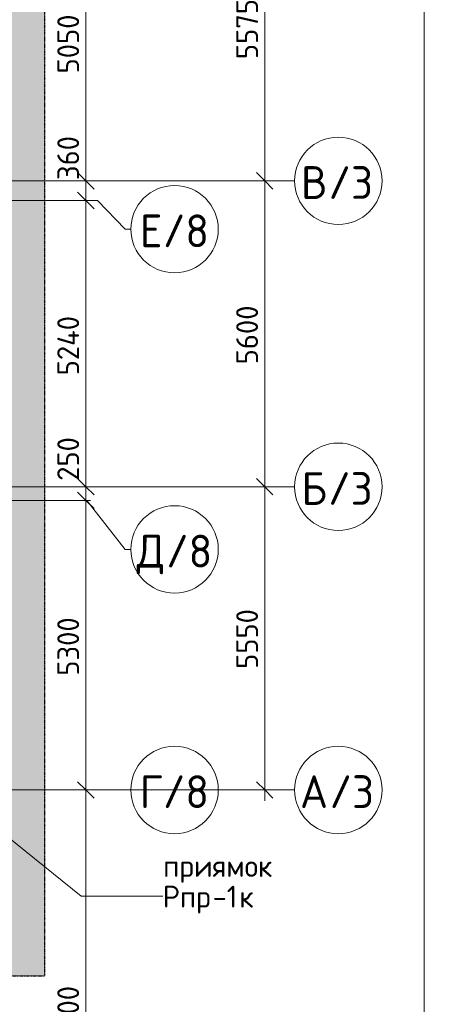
# Model space of a CAD drawing. Header units: millimetres. Extents: x -9064 to 167246, y -7619 to 134351.
# Tile 94 of 112: x 148610 to 156166, y 56477 to 74500. Entities that reach past the tile are written whole.
import ezdxf

# ---------------------------------------------------------------- set-up
doc = ezdxf.new("R2010")
doc.units = ezdxf.units.MM
doc.linetypes.add('3_ Штрих_ 5 х 3 мм', pattern=[8, 5, -3])
doc.linetypes.add('4_ Штрихпунктир_ 10 х 2 мм', pattern=[14, 10, -2, 0, -2])
for name, color, linetype, lineweight in [('A-ANNO-DIMS', 7, 'Continuous', 5), ('A-ANNO-DIMS-200', 7, 'Continuous', 5), ('A-DETL', 7, 'Continuous', 15), ('A-DETL-GENF', 7, 'Continuous', 13), ('G-ANNO-TEXT', 7, 'Continuous', 5), ('M-EQPM-IDEN', 7, 'Continuous', 5), ('S-GRID', 7, 'Continuous', 5), ('S-GRID-IDEN', 7, 'Continuous', 5)]:
    doc.layers.add(name, color=color, linetype=linetype, lineweight=lineweight)
doc.styles.add('GOST Common_1', font='GOST_Common.ttf', dxfattribs={"height": 600})
doc.styles.add('GOST Common_2', font='GOST_Common.ttf', dxfattribs={"height": 400})
doc.dimstyles.new('2_мм', dxfattribs={"dimscale": 304.8, "dimtxt": 402.285999, "dimasz": 0.984252, "dimexe": 0.656168, "dimexo": 0.984252, "dimgap": 0, "dimtad": 1, "dimdec": 0, "dimdsep": 46, "dimtxsty": 'GOST Common_2', "dimblk1": 'OBLIQUE', "dimblk2": 'OBLIQUE', "dimsah": 1, "dimcen": 0.09, "dimdle": 0.656168, "dimadec": 5, "dimazin": 2, "dimtfac": 1, "dimtdec": 4, "dimtix": 1, "dimtmove": 0, "dimatfit": 3, "dimfxl": 1, "dimtvp": 1, "dimtolj": 1, "dimtzin": 0, "dimarcsym": 2})
doc.dimstyles.new('2_мм_1', dxfattribs={"dimscale": 304.8, "dimtxt": 402.285999, "dimasz": 0.984252, "dimexe": 0.656168, "dimexo": 0.984252, "dimgap": 0, "dimtad": 1, "dimdec": 0, "dimdsep": 46, "dimtxsty": 'GOST Common_2', "dimblk1": 'OBLIQUE', "dimblk2": 'OBLIQUE', "dimsah": 1, "dimcen": 0.09, "dimdle": 0.656168, "dimadec": 5, "dimazin": 2, "dimtfac": 1, "dimtdec": 4, "dimtix": 1, "dimtmove": 1, "dimatfit": 3, "dimfxl": 1, "dimtvp": 1, "dimtolj": 1, "dimtzin": 0, "dimarcsym": 2})

# ---------------------------------------------------------------- blocks, each defined once
blk = doc.blocks.new('Ось сетки - 8_0 мм-31302-Маркировочный план-схема -2 этажа на отм_-9_600')
at = {"layer": 'S-GRID-IDEN'}
blk.add_circle((0, 0), 4, dxfattribs=at)
blk = doc.blocks.new('DIMBLOCK85-Маркировочный план-схема -2 этажа на отм_-9_600')
at = {"layer": 'A-ANNO-DIMS-200'}
for p, q in [((149910, 60400), (149622, 60400)), ((149822, 52200), (149822, 60400)), ((149822, 60400), (149910, 60400)), ((149910, 52200), (149622, 52200)), ((149822, 52200), (149910, 52200))]:
    blk.add_line(p, q, dxfattribs=at)
at = {"layer": 'A-ANNO-DIMS-200', "lineweight": 25}
for p, q in [((149822, 60400), (149672, 60550)), ((149822, 60400), (149972, 60250)), ((149822, 52200), (149672, 52350)), ((149822, 52200), (149972, 52050))]:
    blk.add_line(p, q, dxfattribs=at)
at = {"layer": 'A-ANNO-DIMS-200', "color": 0, "insert": (149299, 55741), "char_height": 400, "width": 1341.86, "attachment_point": 1, "rotation": 90, "line_spacing_factor": 1.022761, "style": 'GOST Common_2'}
blk.add_mtext('8200', dxfattribs=at)
blk = doc.blocks.new('_Oblique')
at = {"color": 0, "linetype": 'ByBlock', "lineweight": -2}
blk.add_line((-0.5, -0.5), (0.5, 0.5), dxfattribs=at)
blk = doc.blocks.new('DIMBLOCK86-Маркировочный план-схема -2 этажа на отм_-9_600')
at = {"layer": 'A-ANNO-DIMS-200', "lineweight": 25}
for p, q in [((149822, 65700), (149672, 65850)), ((149822, 65700), (149972, 65550)), ((149822, 60400), (149672, 60550)), ((149822, 60400), (149972, 60250))]:
    blk.add_line(p, q, dxfattribs=at)
at = {"layer": 'A-ANNO-DIMS-200'}
for p, q in [((149910, 65700), (149622, 65700)), ((149822, 60400), (149822, 65700)), ((149822, 65700), (149910, 65700)), ((149910, 60400), (149622, 60400)), ((149822, 60400), (149910, 60400))]:
    blk.add_line(p, q, dxfattribs=at)
at = {"layer": 'A-ANNO-DIMS-200', "color": 0, "insert": (149299, 62491), "char_height": 400, "width": 1341.86, "attachment_point": 1, "rotation": 90, "line_spacing_factor": 1.022761, "style": 'GOST Common_2'}
blk.add_mtext('5300', dxfattribs=at)
blk = doc.blocks.new('DIMBLOCK87-Маркировочный план-схема -2 этажа на отм_-9_600')
at = {"layer": 'A-ANNO-DIMS-200'}
for p, q in [((149822, 66898), (149822, 65859)), ((149910, 65950), (149622, 65950)), ((149822, 65700), (149822, 65950)), ((149822, 65950), (149910, 65950)), ((149822, 65859), (149822, 65825)), ((149910, 65700), (149622, 65700)), ((149822, 65700), (149910, 65700))]:
    blk.add_line(p, q, dxfattribs=at)
at = {"layer": 'A-ANNO-DIMS-200', "lineweight": 25}
for p, q in [((149822, 65950), (149672, 66100)), ((149822, 65700), (149672, 65850)), ((149822, 65950), (149972, 65800)), ((149822, 65700), (149972, 65550))]:
    blk.add_line(p, q, dxfattribs=at)
at = {"layer": 'A-ANNO-DIMS-200', "color": 0, "insert": (149299, 66059), "char_height": 400, "width": 1006.4, "attachment_point": 1, "rotation": 90, "line_spacing_factor": 1.022761, "style": 'GOST Common_2'}
blk.add_mtext('250', dxfattribs=at)
blk = doc.blocks.new('DIMBLOCK88-Маркировочный план-схема -2 этажа на отм_-9_600')
at = {"layer": 'A-ANNO-DIMS-200', "lineweight": 25}
for p, q in [((149822, 71190), (149672, 71340)), ((149822, 71190), (149972, 71040)), ((149822, 65950), (149672, 66100)), ((149822, 65950), (149972, 65800))]:
    blk.add_line(p, q, dxfattribs=at)
at = {"layer": 'A-ANNO-DIMS-200'}
for p, q in [((149910, 71190), (149622, 71190)), ((149822, 65950), (149822, 71190)), ((149822, 71190), (149910, 71190)), ((149910, 65950), (149622, 65950)), ((149822, 65950), (149910, 65950))]:
    blk.add_line(p, q, dxfattribs=at)
at = {"layer": 'A-ANNO-DIMS-200', "color": 0, "insert": (149299, 67990), "char_height": 400, "width": 1390.95, "attachment_point": 1, "rotation": 90, "line_spacing_factor": 1.022761, "style": 'GOST Common_2'}
blk.add_mtext('5240', dxfattribs=at)
blk = doc.blocks.new('DIMBLOCK89-Маркировочный план-схема -2 этажа на отм_-9_600')
at = {"layer": 'A-ANNO-DIMS-200'}
for p, q in [((149822, 72403), (149822, 71364)), ((149910, 71550), (149622, 71550)), ((149822, 71190), (149822, 71550)), ((149822, 71550), (149910, 71550)), ((149822, 71364), (149822, 71370)), ((149910, 71190), (149622, 71190)), ((149822, 71190), (149910, 71190))]:
    blk.add_line(p, q, dxfattribs=at)
at = {"layer": 'A-ANNO-DIMS-200', "lineweight": 25}
for p, q in [((149822, 71550), (149672, 71700)), ((149822, 71550), (149972, 71400)), ((149822, 71190), (149672, 71340)), ((149822, 71190), (149972, 71040))]:
    blk.add_line(p, q, dxfattribs=at)
at = {"layer": 'A-ANNO-DIMS-200', "color": 0, "insert": (149299, 71564), "char_height": 400, "width": 1006.4, "attachment_point": 1, "rotation": 90, "line_spacing_factor": 1.022761, "style": 'GOST Common_2'}
blk.add_mtext('360', dxfattribs=at)
blk = doc.blocks.new('DIMBLOCK90-Маркировочный план-схема -2 этажа на отм_-9_600')
at = {"layer": 'A-ANNO-DIMS-200'}
for p, q in [((149910, 76600), (149622, 76600)), ((149822, 71550), (149822, 76600)), ((149822, 76600), (149910, 76600)), ((149910, 71550), (149622, 71550)), ((149822, 71550), (149910, 71550))]:
    blk.add_line(p, q, dxfattribs=at)
at = {"layer": 'A-ANNO-DIMS-200', "lineweight": 25}
for p, q in [((149822, 76600), (149672, 76750)), ((149822, 76600), (149972, 76450)), ((149822, 71550), (149672, 71700)), ((149822, 71550), (149972, 71400))]:
    blk.add_line(p, q, dxfattribs=at)
at = {"layer": 'A-ANNO-DIMS-200', "color": 0, "insert": (149299, 73516), "char_height": 400, "width": 1341.86, "attachment_point": 1, "rotation": 90, "line_spacing_factor": 1.022761, "style": 'GOST Common_2'}
blk.add_mtext('5050', dxfattribs=at)
blk = doc.blocks.new('DIMBLOCK166-Маркировочный план-схема -2 этажа на отм_-9_600')
at = {"layer": 'A-ANNO-DIMS-200', "lineweight": 25}
for p, q in [((153098, 65950), (152948, 66100)), ((153098, 65950), (153248, 65800)), ((153098, 60400), (152948, 60550)), ((153098, 60400), (153248, 60250))]:
    blk.add_line(p, q, dxfattribs=at)
at = {"layer": 'A-ANNO-DIMS-200'}
for p, q in [((153185, 65950), (152898, 65950)), ((153098, 60200), (153098, 65950)), ((153098, 65950), (153185, 65950)), ((153185, 60400), (152898, 60400)), ((153098, 60400), (153185, 60400))]:
    blk.add_line(p, q, dxfattribs=at)
at = {"layer": 'A-ANNO-DIMS-200', "color": 0, "insert": (152575, 62616), "char_height": 400, "width": 1341.86, "attachment_point": 1, "rotation": 90, "line_spacing_factor": 1.022761, "style": 'GOST Common_2'}
blk.add_mtext('5550', dxfattribs=at)
blk = doc.blocks.new('DIMBLOCK167-Маркировочный план-схема -2 этажа на отм_-9_600')
at = {"layer": 'A-ANNO-DIMS-200', "lineweight": 25}
for p, q in [((153098, 71550), (152948, 71700)), ((153098, 71550), (153248, 71400)), ((153098, 65950), (152948, 66100)), ((153098, 65950), (153248, 65800))]:
    blk.add_line(p, q, dxfattribs=at)
at = {"layer": 'A-ANNO-DIMS-200'}
for p, q in [((153185, 71550), (152898, 71550)), ((153098, 65950), (153098, 71550)), ((153098, 71550), (153185, 71550)), ((153185, 65950), (152898, 65950)), ((153098, 65950), (153185, 65950))]:
    blk.add_line(p, q, dxfattribs=at)
at = {"layer": 'A-ANNO-DIMS-200', "color": 0, "insert": (152575, 68191), "char_height": 400, "width": 1341.86, "attachment_point": 1, "rotation": 90, "line_spacing_factor": 1.022761, "style": 'GOST Common_2'}
blk.add_mtext('5600', dxfattribs=at)
blk = doc.blocks.new('DIMBLOCK168-Маркировочный план-схема -2 этажа на отм_-9_600')
at = {"layer": 'A-ANNO-DIMS-200', "lineweight": 25}
for p, q in [((153098, 77125), (152948, 77275)), ((153098, 77125), (153248, 76975)), ((153098, 71550), (152948, 71700)), ((153098, 71550), (153248, 71400))]:
    blk.add_line(p, q, dxfattribs=at)
at = {"layer": 'A-ANNO-DIMS-200'}
for p, q in [((153185, 77125), (152898, 77125)), ((153098, 71550), (153098, 77125)), ((153098, 77125), (153185, 77125)), ((153185, 71550), (152898, 71550)), ((153098, 71550), (153185, 71550))]:
    blk.add_line(p, q, dxfattribs=at)
at = {"layer": 'A-ANNO-DIMS-200', "color": 0, "insert": (152575, 73778), "char_height": 400, "width": 1341.86, "attachment_point": 1, "rotation": 90, "line_spacing_factor": 1.022761, "style": 'GOST Common_2'}
blk.add_mtext('5575', dxfattribs=at)
blk = doc.blocks.new('DIMBLOCK183-Маркировочный план-схема -2 этажа на отм_-9_600')
at = {"layer": 'A-ANNO-DIMS-200', "lineweight": 25}
for p, q in [((156016, 80700), (155866, 80850)), ((156016, 80700), (156166, 80550)), ((156016, 0), (155866, 150)), ((156016, 0), (156166, -150))]:
    blk.add_line(p, q, dxfattribs=at)
at = {"layer": 'A-ANNO-DIMS-200'}
for p, q in [((156104, 80700), (155816, 80700)), ((156016, -200), (156016, 80700)), ((156016, 80700), (156104, 80700)), ((156104, 0), (155816, 0)), ((156016, 0), (156104, 0))]:
    blk.add_line(p, q, dxfattribs=at)
at = {"layer": 'A-ANNO-DIMS-200', "color": 0, "insert": (155493, 39651), "char_height": 400, "width": 1677.33, "attachment_point": 1, "rotation": 90, "line_spacing_factor": 1.022761, "style": 'GOST Common_2'}
blk.add_mtext('80700', dxfattribs=at)

msp = doc.modelspace()

# ---------------------------------------------------------------- hatches: boundary and pattern name
at = {"layer": 'A-DETL-GENF', "true_color": 0xffffff}
h = msp.add_hatch(color=7, dxfattribs=at)
h.paths.add_polyline_path([(88850, 57000), (95628.4, 57000), (95628.4, 61561.8), (101650, 61561.8), (101650, 77750), (88850, 77750), (88850, 57900)])
h.paths.add_polyline_path([(143920, 57000), (149070, 57000), (149070, 128000), (85000, 128000), (85000, 127956.4), (88850, 127956.4), (88850, 118260), (141511, 118260), (141601.2, 118060), (88850, 118060), (88850, 102350), (145970, 102350), (145970, 102150), (88850, 102150), (88850, 101450.1), (147020, 101450), (147020, 101400), (88850, 101400), (88850, 77950), (101850, 77950), (101850, 61561.8), (120095.3, 61561.8), (120095.3, 73650), (120295.3, 73649.7), (120295.3, 63275), (128370, 63275), (128370, 63075), (120295.3, 63074.7), (120295.3, 61561.8), (133320, 61561.8), (133320, 63275), (141070, 63275), (141070, 63075), (133520, 63075), (133520, 61561.8), (143920, 61561.8), (143920, 59386.3)])
h.paths.add_polyline_path([(117620, 63075), (111345, 63075), (111345, 63275), (120094.9, 63275), (120094.9, 63075), (119670, 63075)])
h.paths.add_polyline_path([(133438.9, 68678.6), (133438.9, 68678.6), (133419.7, 68688.1)])
h.paths.add_polyline_path([(133823.6, 69803.1), (133823.6, 69803.2), (133847.7, 69937.2)])
h.paths.add_polyline_path([(147470, 70990), (147470, 70990), (146970, 70990)])
h.paths.add_polyline_path([(113270, 77150), (113270, 77150), (114820, 77150)])
h.paths.add_polyline_path([(145070, 78504), (145062.4, 78508), (145060.3, 78543.4), (145055.4, 78545.5), (144979.7, 78543.4), (144977.6, 78538.5), (144977.6, 78508), (144970, 78504), (144970, 78550), (145070, 78550), (145070, 78520.2)])
h.paths.add_polyline_path([(146170, 78504), (146170, 78550), (146270, 78550), (146270, 78504), (146262.4, 78508), (146260.3, 78543.4), (146255.4, 78545.5), (146179.7, 78543.4), (146177.6, 78538.5), (146177.2, 78507.8)])
h.paths.add_polyline_path([(111853, 88560), (111857.5, 88567.8), (111898, 88570), (111900.2, 88575.3), (111898, 88670), (111892.7, 88672.2), (111857.5, 88672.2), (111853, 88680), (111905, 88680), (111902.7, 88560), (111873.9, 88560)])
h.paths.add_polyline_path([(97394, 92710), (97399.5, 92719), (97455.3, 92719), (97462, 92721.8), (97464.8, 92728.5), (97464.8, 92891.5), (97462, 92898.2), (97455.3, 92901), (97399.5, 92901), (97394, 92910), (97470, 92910), (97470, 92710), (97433.6, 92710)])
h.paths.add_polyline_path([(101025.2, 92710), (101020, 92710), (101020, 92910), (101096, 92910), (101090.5, 92901), (101034.7, 92901), (101028, 92898.2), (101025.2, 92891.5), (101025.2, 92728.5), (101028, 92721.8), (101034.7, 92719), (101090.5, 92719), (101096, 92710), (101028, 92710)])
h.paths.add_polyline_path([(93578, 92710), (93570, 92710), (93570, 92910), (93646, 92910), (93640.5, 92901), (93584.7, 92901), (93578, 92898.2), (93575.2, 92891.5), (93575.2, 92728.5), (93578, 92721.8), (93584.7, 92719), (93640.5, 92719), (93646, 92710), (93584.7, 92710)])
h.paths.add_polyline_path([(89944, 92710), (89949.5, 92719), (90005.3, 92719), (90012, 92721.8), (90014.8, 92728.5), (90014.8, 92891.5), (90012, 92898.2), (90005.3, 92901), (89949.5, 92901), (89944, 92910), (90020, 92910), (90020, 92710), (89983.6, 92710)])
h.paths.add_polyline_path([(97695, 92983.5), (97466.5, 92983.5), (97466.5, 93028.5), (97695, 93028.5)])
h.paths.add_polyline_path([(100995, 92983.5), (98295, 92983.5), (98295, 93028.5), (101023.5, 93028.5), (101023.5, 92983.5), (101020, 92983.5)])
h.paths.add_polyline_path([(90016.5, 92983.5), (90016.5, 93028.5), (90245, 93028.5), (90245, 92983.5)])
h.paths.add_polyline_path([(91650.9, 92983.5), (90845, 92983.5), (90845, 93028.5), (93573.5, 93028.5), (93573.5, 92983.5)])

# ---------------------------------------------------------------- linework, layer by layer
at = {"layer": 'A-DETL', "linetype": '3_ Штрих_ 5 х 3 мм', "lineweight": 30}
for p, q in [((149070, 57000), (149070, 128000)), ((133820, 57000), (149070, 57000))]:
    msp.add_line(p, q, dxfattribs=at)
at = {"layer": 'M-EQPM-IDEN'}
for p, q in [((145608.8, 61774.3), (149739, 58458.6)), ((149739, 58458.6), (151230.3, 58458.6))]:
    msp.add_line(p, q, dxfattribs=at)
at = {"layer": 'S-GRID', "linetype": '4_ Штрихпунктир_ 10 х 2 мм'}
for p, q in [((153644.9, 71550), (110269.6, 71550)), ((150033.7, 71190), (129070, 71190)), ((153644.9, 65950), (110269.6, 65950)), ((149840.4, 65700), (129070, 65700)), ((153644.9, 60400), (110269.6, 60400)), ((150645.9, 60400), (110339.2, 60400))]:
    msp.add_line(p, q, dxfattribs=at)
at = {"layer": 'S-GRID'}
for p, q in [((150033.7, 71190), (150544.3, 70665.4)), ((150544.3, 70665.4), (150645.9, 70665.4)), ((149840.4, 65700), (150544.3, 64803.3)), ((150544.3, 64803.3), (150645.9, 64803.3))]:
    msp.add_line(p, q, dxfattribs=at)

# ---------------------------------------------------------------- block references
at = {"layer": 'S-GRID-IDEN', "xscale": 199.9999999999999, "yscale": 199.9999999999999, "zscale": 199.9999999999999, "rotation": 89.99999999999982}
for p in [(154444.9, 71550), (151445.9, 70665.4), (154444.9, 65950), (151445.9, 64803.3), (151445.9, 60400), (154444.9, 60400)]:
    msp.add_blockref('Ось сетки - 8_0 мм-31302-Маркировочный план-схема -2 этажа на отм_-9_600', p, dxfattribs=at)

# ---------------------------------------------------------------- texts
at = {"layer": 'G-ANNO-TEXT', "insert": (151237.9, 59208.8), "char_height": 400, "width": 2501.265, "attachment_point": 1, "style": 'GOST Common_2'}
msp.add_mtext('приямок', dxfattribs=at)
at = {"layer": 'M-EQPM-IDEN', "char_height": 400, "attachment_point": 1, "style": 'GOST Common_2'}
for s, insert, width in [('Рпр', (151230.3, 58647.6), 1106.329), ('-1', (152143.1, 58647.6), 593.249), ('\\fGOST Common|b0|i0|c204|p34|;к', (152632.6, 58647.6), 352.742)]:
    msp.add_mtext(s, dxfattribs=dict(at, insert=insert, width=width))
at = {"layer": 'S-GRID-IDEN', "char_height": 600, "attachment_point": 1, "style": 'GOST Common_1'}
for s, insert, width in [('\\fGOST Common|b0|i0|c204|p34|;В', (153762.1, 71819.1), 609.282), ('/3', (154264.8, 71819.1), 1042.194), ('\\fGOST Common|b0|i0|c204|p34|;Е', (150809, 70934.5), 513.08), ('/8', (151232.4, 70934.5), 1026.16), ('\\fGOST Common|b0|i0|c204|p34|;Б', (153769.1, 66219.1), 593.249), ('/3', (154258.6, 66219.1), 1042.194), ('\\fGOST Common|b0|i0|c204|p34|;Д', (150750, 65072.3), 657.384), ('/8', (151292.4, 65072.3), 1026.16), ('\\fGOST Common|b0|i0|c204|p34|;Г', (150809, 60669.1), 513.08), ('/8', (151232.4, 60669.1), 1026.16), ('\\fGOST Common|b0|i0|c204|p34|;А', (153742.1, 60669.1), 657.384), ('/3', (154284.5, 60669.1), 1042.194)]:
    msp.add_mtext(s, dxfattribs=dict(at, insert=insert, width=width))

# ---------------------------------------------------------------- dimensions: what is measured, and where the dimension line sits
at = {"layer": 'A-ANNO-DIMS'}
for base, p1, p2, override, picture, middle in [((156016.1, 80700), (155803.9, 0), (155803.9, 80700), {"dimpost": '<>', "dimfxl": 80700}, 'DIMBLOCK183-Маркировочный план-схема -2 этажа на отм_-9_600', (155816.1, 40350)), ((153097.6, 77125), (152885.4, 71550), (152885.4, 77125), {"dimpost": '<>', "dimfxl": 5575}, 'DIMBLOCK168-Маркировочный план-схема -2 этажа на отм_-9_600', (152897.6, 74337.5)), ((149821.8, 76600), (149609.7, 71550), (149609.7, 76600), {"dimpost": '<>', "dimfxl": 5050}, 'DIMBLOCK90-Маркировочный план-схема -2 этажа на отм_-9_600', (149621.8, 74075)), ((153097.6, 71550), (152885.4, 65950), (152885.4, 71550), {"dimpost": '<>', "dimfxl": 5600}, 'DIMBLOCK167-Маркировочный план-схема -2 этажа на отм_-9_600', (152897.6, 68750)), ((149821.8, 71190), (149609.7, 65950), (149609.7, 71190), {"dimpost": '<>', "dimfxl": 5240}, 'DIMBLOCK88-Маркировочный план-схема -2 этажа на отм_-9_600', (149621.8, 68570)), ((153097.6, 65950), (152885.4, 60400), (152885.4, 65950), {"dimpost": '<>', "dimfxl": 5550}, 'DIMBLOCK166-Маркировочный план-схема -2 этажа на отм_-9_600', (152897.6, 63175)), ((149821.8, 65700), (149609.7, 60400), (149609.7, 65700), {"dimpost": '<>', "dimfxl": 5300}, 'DIMBLOCK86-Маркировочный план-схема -2 этажа на отм_-9_600', (149621.8, 63050)), ((149821.8, 60400), (149609.7, 52200), (149609.7, 60400), {"dimpost": '<>', "dimfxl": 8200}, 'DIMBLOCK85-Маркировочный план-схема -2 этажа на отм_-9_600', (149621.8, 56300))]:
    dim = msp.add_linear_dim(base=base, p1=p1, p2=p2, angle=90, dimstyle='2_мм', override=override, dxfattribs=at)
    dim.commit()
    dim.dimension.update_dxf_attribs({"geometry": picture, "text_midpoint": middle})
for base, p1, p2, override, picture, middle in [((149821.8, 71550), (149609.7, 71190), (149609.7, 71550), {"dimpost": '<>', "dimfxl": 360}, 'DIMBLOCK89-Маркировочный план-схема -2 этажа на отм_-9_600', (149565.8, 72067.4)), ((149821.8, 65950), (149609.7, 65700), (149609.7, 65950), {"dimpost": '<>', "dimfxl": 250}, 'DIMBLOCK87-Маркировочный план-схема -2 этажа на отм_-9_600', (149565.8, 66562.3))]:
    dim = msp.add_linear_dim(base=base, p1=p1, p2=p2, angle=90, dimstyle='2_мм_1', override=override, dxfattribs=at)
    dim.commit()
    dim.dimension.update_dxf_attribs({"geometry": picture, "text_midpoint": middle, "dimtype": 160, "text_rotation": 90})

doc.saveas('drawing.dxf')
